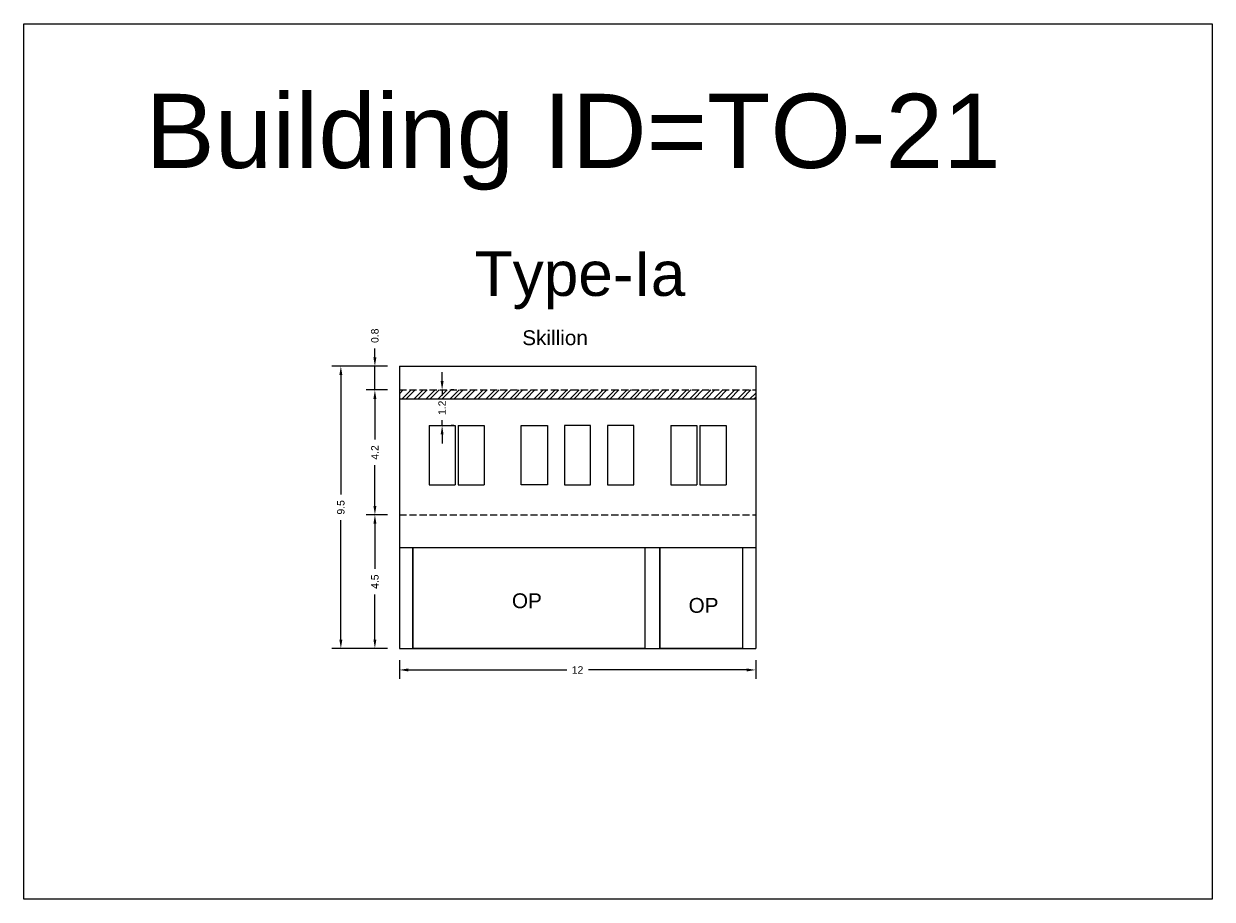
# Model space of a CAD drawing. Header units: metres. Extents: x 3416649 to 3417130, y -6713042 to -6712690.
# Tile 26 of 70: x 3416649 to 3416689, y -6712810 to -6712780. Entities that reach past the tile are written whole.
import ezdxf

# ---------------------------------------------------------------- set-up
doc = ezdxf.new("R2010")
doc.units = ezdxf.units.M
doc.linetypes.add('ACAD_ISO02W100', pattern=[15, 12, -3])
doc.layers.add('Dotted', color=7, linetype='ACAD_ISO02W100', plot=False)
doc.styles.get("Standard").update_dxf_attribs({"font": 'arial.ttf'})
doc.dimstyles.new('ISO-25', dxfattribs={"dimtxt": 0.25, "dimasz": 0.3, "dimexe": 0.3, "dimexo": 0.4, "dimgap": 0.2, "dimtad": 0, "dimdec": 1, "dimdsep": 46, "dimtxsty": 'Standard', "dimcen": 2.5, "dimadec": 0, "dimazin": 0, "dimtfac": 1, "dimtdec": 1, "dimtmove": 0, "dimatfit": 3, "dimfxl": 1, "dimarcsym": 0})

# ---------------------------------------------------------------- blocks, each defined once
blk = doc.blocks.new('*D163')
at = {"color": 0, "lineweight": -2, "transparency": 16777216}
for p, q in [((3416663.485, -6712792.409), (3416663.485, -6712792.109)), ((3416663.485, -6712792.709), (3416663.485, -6712792.895)), ((3416663.885, -6712792.709), (3416663.785, -6712792.709)), ((3416663.485, -6712793.909), (3416663.485, -6712793.724)), ((3416663.885, -6712793.909), (3416663.785, -6712793.909)), ((3416663.485, -6712794.209), (3416663.485, -6712794.509))]:
    blk.add_line(p, q, dxfattribs=at)
at = {"color": 0, "transparency": 16777216}
for points in [[(3416663.435, -6712792.409), (3416663.535, -6712792.409), (3416663.485, -6712792.709)], [(3416663.435, -6712794.209), (3416663.535, -6712794.209), (3416663.485, -6712793.909)]]:
    blk.add_solid(points, dxfattribs=at)
at = {"layer": 'Defpoints', "color": 0, "transparency": 16777216}
for p in [(3416663.485, -6712792.709), (3416663.485, -6712792.709), (3416663.485, -6712793.909)]:
    blk.add_point(p, dxfattribs=at)
at = {"color": 0, "transparency": 16777216, "insert": (3416663.485, -6712793.309), "char_height": 0.25, "attachment_point": 5, "rotation": 90}
blk.add_mtext('1.2', dxfattribs=at)
blk = doc.blocks.new('*D164')
at = {"color": 0, "lineweight": -2, "transparency": 16777216}
for p, q in [((3416661.645, -6712796.919), (3416660.92, -6712796.919)), ((3416661.22, -6712797.219), (3416661.22, -6712798.736)), ((3416661.22, -6712801.119), (3416661.22, -6712799.603)), ((3416661.645, -6712801.419), (3416660.92, -6712801.419))]:
    blk.add_line(p, q, dxfattribs=at)
at = {"color": 0, "transparency": 16777216}
for points in [[(3416661.17, -6712797.219), (3416661.27, -6712797.219), (3416661.22, -6712796.919)], [(3416661.17, -6712801.119), (3416661.27, -6712801.119), (3416661.22, -6712801.419)]]:
    blk.add_solid(points, dxfattribs=at)
at = {"layer": 'Defpoints', "color": 0, "transparency": 16777216}
for p in [(3416661.22, -6712796.919), (3416662.045, -6712796.919), (3416662.045, -6712801.419)]:
    blk.add_point(p, dxfattribs=at)
at = {"color": 0, "transparency": 16777216, "insert": (3416661.22, -6712799.169), "char_height": 0.25, "attachment_point": 5, "rotation": 90}
blk.add_mtext('4.5', dxfattribs=at)
blk = doc.blocks.new('*D165')
at = {"color": 0, "lineweight": -2, "transparency": 16777216}
for p, q in [((3416661.645, -6712792.709), (3416660.92, -6712792.709)), ((3416661.22, -6712793.009), (3416661.22, -6712794.383)), ((3416661.22, -6712796.619), (3416661.22, -6712795.245)), ((3416661.645, -6712796.919), (3416660.92, -6712796.919))]:
    blk.add_line(p, q, dxfattribs=at)
at = {"color": 0, "transparency": 16777216}
for points in [[(3416661.17, -6712793.009), (3416661.27, -6712793.009), (3416661.22, -6712792.709)], [(3416661.17, -6712796.619), (3416661.27, -6712796.619), (3416661.22, -6712796.919)]]:
    blk.add_solid(points, dxfattribs=at)
at = {"layer": 'Defpoints', "color": 0, "transparency": 16777216}
for p in [(3416661.22, -6712792.709), (3416662.045, -6712792.709), (3416662.045, -6712796.919)]:
    blk.add_point(p, dxfattribs=at)
at = {"color": 0, "transparency": 16777216, "insert": (3416661.22, -6712794.814), "char_height": 0.25, "attachment_point": 5, "rotation": 90}
blk.add_mtext('4.2', dxfattribs=at)
blk = doc.blocks.new('*D166')
at = {"color": 0, "lineweight": -2, "transparency": 16777216}
for p, q in [((3416661.22, -6712791.609), (3416661.22, -6712791.309)), ((3416661.645, -6712791.909), (3416660.92, -6712791.909)), ((3416661.22, -6712792.709), (3416661.22, -6712791.909)), ((3416661.645, -6712792.709), (3416660.92, -6712792.709)), ((3416661.22, -6712793.009), (3416661.22, -6712793.309))]:
    blk.add_line(p, q, dxfattribs=at)
at = {"color": 0, "transparency": 16777216}
for points in [[(3416661.17, -6712791.609), (3416661.27, -6712791.609), (3416661.22, -6712791.909)], [(3416661.17, -6712793.009), (3416661.27, -6712793.009), (3416661.22, -6712792.709)]]:
    blk.add_solid(points, dxfattribs=at)
at = {"layer": 'Defpoints', "color": 0, "transparency": 16777216}
for p in [(3416661.22, -6712791.909), (3416662.045, -6712791.909), (3416662.045, -6712792.709)]:
    blk.add_point(p, dxfattribs=at)
at = {"color": 0, "transparency": 16777216, "insert": (3416661.22, -6712790.881), "char_height": 0.25, "attachment_point": 5, "rotation": 90}
blk.add_mtext('0.8', dxfattribs=at)
blk = doc.blocks.new('*D167')
at = {"color": 0, "lineweight": -2, "transparency": 16777216}
for p, q in [((3416662.045, -6712801.819), (3416662.045, -6712802.445)), ((3416662.345, -6712802.145), (3416667.684, -6712802.145)), ((3416673.755, -6712802.145), (3416668.416, -6712802.145)), ((3416674.055, -6712801.819), (3416674.055, -6712802.445))]:
    blk.add_line(p, q, dxfattribs=at)
at = {"color": 0, "transparency": 16777216}
for points in [[(3416662.345, -6712802.095), (3416662.345, -6712802.195), (3416662.045, -6712802.145)], [(3416673.755, -6712802.095), (3416673.755, -6712802.195), (3416674.055, -6712802.145)]]:
    blk.add_solid(points, dxfattribs=at)
at = {"layer": 'Defpoints', "color": 0, "transparency": 16777216}
for p in [(3416662.045, -6712801.419), (3416674.055, -6712801.419), (3416674.055, -6712802.145)]:
    blk.add_point(p, dxfattribs=at)
at = {"color": 0, "transparency": 16777216, "insert": (3416668.05, -6712802.145), "char_height": 0.25, "attachment_point": 5}
blk.add_mtext('12', dxfattribs=at)
blk = doc.blocks.new('*D168')
at = {"color": 0, "lineweight": -2, "transparency": 16777216}
for p, q in [((3416661.645, -6712791.909), (3416659.773, -6712791.909)), ((3416660.073, -6712792.209), (3416660.073, -6712796.236)), ((3416660.073, -6712801.119), (3416660.073, -6712797.093)), ((3416661.645, -6712801.419), (3416659.773, -6712801.419))]:
    blk.add_line(p, q, dxfattribs=at)
at = {"color": 0, "transparency": 16777216}
for points in [[(3416660.023, -6712792.209), (3416660.123, -6712792.209), (3416660.073, -6712791.909)], [(3416660.023, -6712801.119), (3416660.123, -6712801.119), (3416660.073, -6712801.419)]]:
    blk.add_solid(points, dxfattribs=at)
at = {"layer": 'Defpoints', "color": 0, "transparency": 16777216}
for p in [(3416660.073, -6712791.909), (3416662.045, -6712791.909), (3416662.045, -6712801.419)]:
    blk.add_point(p, dxfattribs=at)
at = {"color": 0, "transparency": 16777216, "insert": (3416660.073, -6712796.664), "char_height": 0.25, "attachment_point": 5, "rotation": 90}
blk.add_mtext('9.5', dxfattribs=at)

msp = doc.modelspace()

# ---------------------------------------------------------------- hatches: boundary and pattern name
h = msp.add_hatch()
h.set_pattern_fill('ANSI32', color=256, scale=0.03)
h.set_pattern_definition([(45, (-16.3081, 1.37517), (-0.202055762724, 0.202055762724), []), (45, (-16.1734, 1.37517), (-0.202055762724, 0.202055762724), [])])
h.paths.add_polyline_path([(3416662.045, -6712792.709), (3416662.045, -6712793.009), (3416674.055, -6712793.009), (3416674.055, -6712792.709)])

# ---------------------------------------------------------------- linework, layer by layer
for points in [[(3416649.386, -6712780.366), (3416689.44, -6712780.366), (3416689.44, -6712809.873), (3416649.386, -6712809.873)], [(3416666.155, -6712793.909), (3416667.035, -6712793.909), (3416667.035, -6712795.909), (3416666.155, -6712795.909)], [(3416668.49, -6712793.909), (3416667.61, -6712793.909), (3416667.61, -6712795.909), (3416668.49, -6712795.909)], [(3416669.944, -6712793.909), (3416669.064, -6712793.909), (3416669.064, -6712795.909), (3416669.944, -6712795.909)], [(3416662.495, -6712798.019), (3416670.319, -6712798.019), (3416670.319, -6712801.419), (3416662.495, -6712801.419)], [(3416670.819, -6712798.019), (3416673.605, -6712798.019), (3416673.605, -6712801.419), (3416670.819, -6712801.419)]]:
    msp.add_lwpolyline(points, close=True)
for points in [[(3416662.045, -6712791.909), (3416674.055, -6712791.909)], [(3416662.045, -6712791.909), (3416662.045, -6712801.419)], [(3416674.055, -6712791.909), (3416674.055, -6712801.419)], [(3416662.045, -6712793.009), (3416674.055, -6712793.009)], [(3416663.045, -6712793.909), (3416663.925, -6712793.909)], [(3416663.045, -6712793.909), (3416663.045, -6712795.909)], [(3416663.925, -6712793.909), (3416663.925, -6712795.909)], [(3416664.025, -6712793.909), (3416664.025, -6712795.909)], [(3416664.025, -6712793.909), (3416664.905, -6712793.909)], [(3416664.905, -6712793.909), (3416664.905, -6712795.909)], [(3416671.195, -6712793.909), (3416671.195, -6712795.909)], [(3416671.195, -6712793.909), (3416672.075, -6712793.909)], [(3416672.075, -6712793.909), (3416672.075, -6712795.909)], [(3416672.175, -6712793.909), (3416672.175, -6712795.909)], [(3416672.175, -6712793.909), (3416673.055, -6712793.909)], [(3416673.055, -6712793.909), (3416673.055, -6712795.909)], [(3416663.045, -6712795.909), (3416663.925, -6712795.909)], [(3416664.025, -6712795.909), (3416664.905, -6712795.909)], [(3416671.195, -6712795.909), (3416672.075, -6712795.909)], [(3416672.175, -6712795.909), (3416673.055, -6712795.909)], [(3416662.045, -6712798.019), (3416674.055, -6712798.019)], [(3416662.495, -6712798.019), (3416662.495, -6712801.419)], [(3416670.319, -6712798.019), (3416670.319, -6712801.419)], [(3416670.819, -6712798.019), (3416670.819, -6712801.419)], [(3416673.605, -6712798.019), (3416673.605, -6712801.419)], [(3416662.045, -6712801.419), (3416674.055, -6712801.419)]]:
    msp.add_lwpolyline(points)
at = {"layer": 'Dotted', "ltscale": 0.02}
for points in [[(3416662.045, -6712792.709), (3416674.055, -6712792.709)], [(3416662.045, -6712796.919), (3416674.055, -6712796.919)]]:
    msp.add_lwpolyline(points, dxfattribs=at)

# ---------------------------------------------------------------- texts
at = {"attachment_point": 1}
for s, width, heights, insert, char_height in [('Building ID=TO-21', 67.86454, [0.517], (3416653.491, -6712782.727), 2.5), ('Type-Ia ', 9.99112, [0.517], (3416664.582, -6712788.037), 1.5), ('Skillion', 67.86454, [0], (3416666.186, -6712790.698), 0.5), ('OP', 67.86454, [0], (3416665.838, -6712799.563), 0.5), ('OP', 67.86454, [0], (3416671.792, -6712799.719), 0.5)]:
    msp.add_mtext_dynamic_manual_height_columns(s, width=width, gutter_width=12.5, heights=heights, dxfattribs=dict(at, insert=insert, char_height=char_height))

# ---------------------------------------------------------------- dimensions: what is measured, and where the dimension line sits
for base, p1, p2, picture, middle in [((3416661.22, -6712791.909), (3416662.045, -6712792.709), (3416662.045, -6712791.909), '*D166', (3416661.22, -6712790.881)), ((3416660.073, -6712791.909), (3416662.045, -6712801.419), (3416662.045, -6712791.909), '*D168', (3416660.073, -6712796.664)), ((3416661.22, -6712792.709), (3416662.045, -6712796.919), (3416662.045, -6712792.709), '*D165', (3416661.22, -6712794.814)), ((3416661.22, -6712796.919), (3416662.045, -6712801.419), (3416662.045, -6712796.919), '*D164', (3416661.22, -6712799.169))]:
    dim = msp.add_linear_dim(base=base, p1=p1, p2=p2, angle=90, dimstyle='ISO-25')
    dim.commit()
    dim.dimension.update_dxf_attribs({"geometry": picture, "text_midpoint": middle})
dim = msp.add_linear_dim(base=(3416663.485, -6712792.709), p1=(3416663.485, -6712793.909), p2=(3416663.485, -6712792.709), angle=90, dimstyle='ISO-25')
dim.commit()
dim.dimension.update_dxf_attribs({"geometry": '*D163', "text_midpoint": (3416663.485, -6712793.309), "dimtype": 160})
dim = msp.add_linear_dim(base=(3416674.055, -6712802.145), p1=(3416662.045, -6712801.419), p2=(3416674.055, -6712801.419), dimstyle='ISO-25')
dim.commit()
dim.dimension.update_dxf_attribs({"geometry": '*D167', "text_midpoint": (3416668.05, -6712802.145)})

doc.saveas('drawing.dxf')
